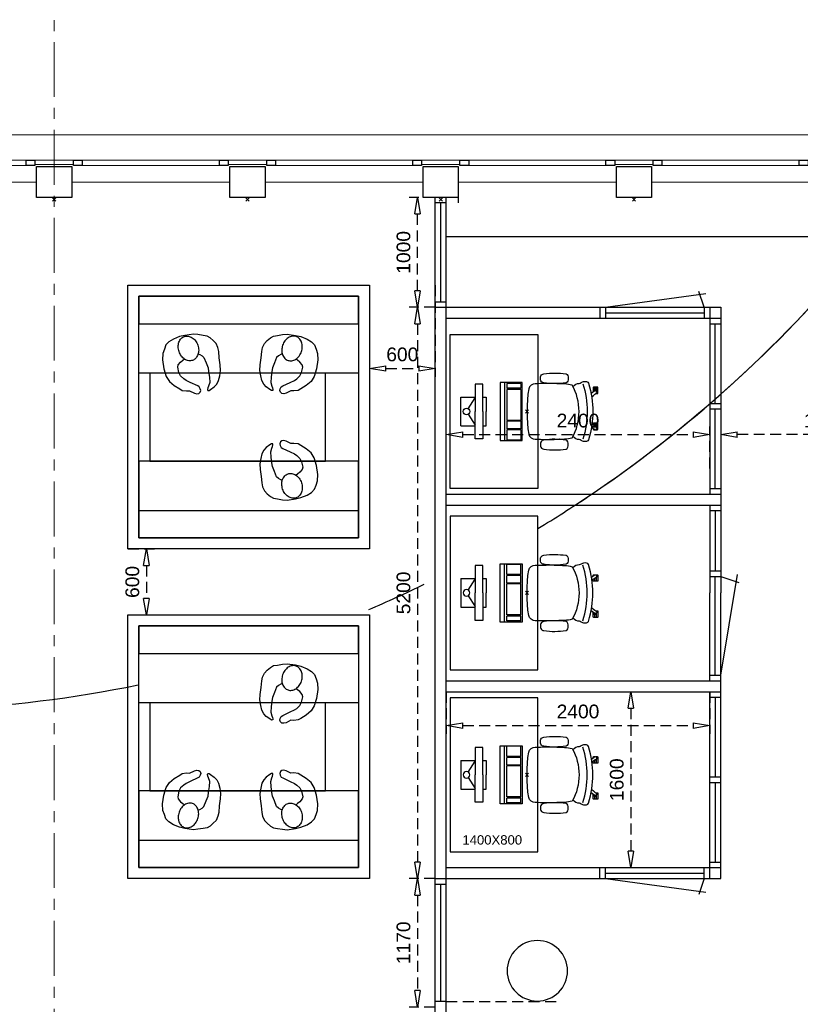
# Model space of a CAD drawing. Header units: millimetres. Extents: x -46954 to 169732, y -26853 to 94136.
# Tile 165 of 174: x 89938 to 97047, y 21089 to 30052. Entities that reach past the tile are written whole.
import ezdxf

# ---------------------------------------------------------------- set-up
doc = ezdxf.new("R2010")
doc.units = ezdxf.units.MM
doc.header["$LTSCALE"] = 400
doc.header["$PDMODE"] = 3
doc.header["$PDSIZE"] = 15
doc.linetypes.add('CENTER', pattern=[2, 1.25, -0.25, 0.25, -0.25])
doc.linetypes.add('HIDDEN', pattern=[0.375, 0.25, -0.125])
for name, color, linetype in [('-gd', 2, 'Continuous'), ('-ve', 2, 'HIDDEN'), ('inlay', 6, 'Continuous'), ('inr', 4, 'Continuous'), ('plat', 5, 'Continuous'), ('sona-s008_ip0', 7, 'Continuous'), ('stramien', 1, 'CENTER'), ('symbol', 1, 'Continuous'), ('timmerwerk-ge', 150, 'Continuous'), ('timmerwerk-ve', 8, 'HIDDEN')]:
    doc.layers.add(name, color=color, linetype=linetype)
for name, color, linetype, lineweight in [('Buitenkozijnen', 140, 'Continuous', 15), ('mat-beton (ihwg)', 5, 'Continuous', 25), ('None', 7, 'Continuous', 9)]:
    doc.layers.add(name, color=color, linetype=linetype, lineweight=lineweight)
doc.styles.add('Arial', font='arial.ttf', dxfattribs={"height": 176.388889})
doc.styles.get("Standard").update_dxf_attribs({"font": 'arial.ttf'})
doc.dimstyles.new('CAL-N1-050-25', dxfattribs={"dimscale": 50, "dimtxt": 2.5, "dimasz": 3, "dimexe": 1.5, "dimexo": 0, "dimgap": 0.3, "dimtad": 0, "dimdec": 4, "dimrnd": 1, "dimdsep": 46, "dimtxsty": 'Standard', "dimblk": 'CLOSED', "dimcen": 0, "dimdle": 1.25, "dimclrt": 249, "dimadec": 0, "dimazin": 0, "dimtfac": 0.9, "dimtdec": 4, "dimtix": 1, "dimtmove": 0, "dimatfit": 3, "dimldrblk": 'CLOSED', "dimfxl": 1, "dimtvp": 1, "dimtolj": 1, "dimtzin": 0, "dimarcsym": 0})

# ---------------------------------------------------------------- blocks, each defined once
blk = doc.blocks.new('Kolom 280x320')
at = {"layer": 'mat-beton (ihwg)', "lineweight": 25}
blk.add_lwpolyline([(-300, 160), (-20, 160), (-20, -160), (-300, -160)], close=True, dxfattribs=at)
at = {"layer": 'None', "color": 92, "linetype": 'Continuous', "lineweight": 5}
blk.add_point((0, 0), dxfattribs=at)
blk = doc.blocks.new('Kolom O 550')
at = {"layer": 'mat-beton (ihwg)', "lineweight": 25}
blk.add_circle((0, 0), 275, dxfattribs=at)
blk = doc.blocks.new('Gevelpui best 1410 (2D)')
at = {"layer": 'Buitenkozijnen', "lineweight": 15}
for p, q in [((-260, 0), (-260, -1410)), ((-260, 0), (-210, 0)), ((-210, 0), (-210, -1410)), ((-260, -1410), (-210, -1410))]:
    blk.add_line(p, q, dxfattribs=at)
at = {"layer": 'Buitenkozijnen', "color": 92, "lineweight": 25}
for points in [[(-260, 0), (-210, 0), (-210, -80), (-260, -80)], [(-260, -1330), (-210, -1330), (-210, -1410), (-260, -1410)]]:
    blk.add_lwpolyline(points, close=True, dxfattribs=at)
at = {"layer": 'None', "color": 43, "linetype": 'Continuous', "lineweight": 9}
blk.add_line((-410, 15), (-410, -1425), dxfattribs=at)
blk = doc.blocks.new('symb-ps03_b2')
blk.add_lwpolyline([(82.2, -333.7), (93.5, -323.3), (109.6, -304.5), (119.8, -284.7), (121.3, -230.8), (122.5, -183.8), (115.8, -150.4), (104.2, -98.4), (90.8, -52.2), (69, -24.8), (57.7, -13.2), (50.2, -0.9), (49.4, 8.5), (59.4, 13), (75.8, 8.9), (114.7, -1.3), (145.3, -16.6), (172.1, -41.1), (196.4, -77.8), (221.1, -122.2), (235.7, -169.2), (249.9, -232.3), (265.9, -290), (270.3, -324.8), (267.4, -365.4), (252.2, -399.3), (234.6, -432.8), (213.5, -457.5), (181.2, -475.4), (141, -499), (102.8, -516.9), (26.9, -533.5), (-23.3, -539.3), (-83.1, -537.5), (-129.9, -527.7), (-165.1, -510.7), (-191.8, -478.7), (-217.7, -447.5), (-240.8, -394), (-258.1, -313.4), (-261.7, -241.7), (-250.8, -189), (-222, -138.3), (-185.2, -93.4), (-169.5, -72.2), (-133.8, -53.9), (-107.1, -45.7), (-74.5, -10), (-56.5, 2.3), (-37.5, 6.7), (-23, 0.8), (-11.7, -12.6), (-10.5, -27.9), (-13.2, -49.2), (-22.6, -61.1), (-75.1, -114.5), (-104.5, -144.9), (-120.7, -165.7), (-138.4, -200.3), (-141.8, -234.1), (-134.6, -284.5), (-123.4, -302.1), (-94.4, -318.8), (-69, -327.2), (-51.7, -333)])
blk.add_lwpolyline([(-74.5, -413.3, 0.078796), (-66.1, -458.3, 0.088041), (-45.7, -493.9, 0.105312), (-14.5, -518.5, 0.121926), (19.1, -525.8, 0.121926), (52.3, -516.6, 0.105312), (82.1, -490.3, 0.088041), (100.3, -453.5, 0.078796), (106.2, -408.2, 0.078796), (97.7, -363.2, 0.088041), (77.4, -327.6, 0.105312), (46.2, -303, 0.121926), (12.5, -295.7, 0.121926), (-20.6, -304.9, 0.105312), (-50.4, -331.2, 0.088041), (-68.6, -368, 0.078796)], format="xyb", close=True)
blk = doc.blocks.new('SONA-S008_B2')
at = {"layer": '-gd'}
blk.add_open_spline([(-253, -509.5), (-87.8, -560.2), (87.8, -560.2), (253, -509.5)], degree=3, dxfattribs=at)
for points in [[(-206.6, -15.8), (-79.4, 5.3), (79.6, 5.3), (206.6, -15.8)], [(-253, -272.1), (-257.1, -206.8), (-252.1, -139.2), (-253, -73.9)], [(-253, -73.9), (-253.4, -51.6), (-233.1, -20.2), (-206.6, -15.8)], [(206.6, -15.8), (233.1, -20.2), (253.4, -51.6), (253, -73.9)], [(253, -73.9), (252.1, -139.2), (257.1, -206.8), (253, -272.1)], [(-342.5, -153.6), (-353.5, -221.1), (-351.5, -287.6), (-342.5, -355.4)], [(-325.3, -126.1), (-337, -131.7), (-340.4, -140.8), (-342.5, -153.6)], [(-277.9, -126.1), (-287.8, -121.3), (-315.3, -121.3), (-325.3, -126.1)], [(-260.7, -153.6), (-262.7, -140.8), (-266.2, -131.7), (-277.9, -126.1)], [(-260.7, -355.4), (-251.6, -287.6), (-249.7, -221.1), (-260.7, -153.6)], [(260.6, -355.4), (251.6, -287.6), (249.7, -221.1), (260.6, -153.6)], [(260.6, -153.6), (262.7, -140.8), (266.2, -131.7), (277.9, -126.1)], [(277.9, -126.1), (287.8, -121.3), (315.3, -121.3), (325.3, -126.1)], [(325.3, -126.1), (337, -131.7), (340.4, -140.8), (342.5, -153.6)], [(342.5, -153.6), (353.4, -221.1), (351.5, -287.6), (342.5, -355.4)], [(-342.5, -355.4), (-341.5, -363), (-333.6, -369.9), (-326.1, -371.8)], [(-277, -371.8), (-269.5, -369.9), (-261.7, -363), (-260.7, -355.4)], [(-250.7, -332.5), (-253.1, -331.7), (-255.4, -330.9), (-257.6, -330.2)], [(-255.2, -303.9), (-254.1, -304.3), (-252.9, -304.7), (-251.7, -305.1)], [(-238.9, -411.5), (-253, -365.7), (-250.2, -318.7), (-253, -272.1)], [(253, -272.1), (250.2, -318.7), (253, -365.7), (238.9, -411.5)], [(256.9, -323.2), (255, -323.8), (253.1, -324.4), (251, -325.1)], [(251.9, -297.7), (252.9, -297.4), (253.8, -297.1), (254.7, -296.8)], [(277, -371.8), (269.5, -369.9), (261.7, -363), (260.6, -355.4)], [(342.5, -355.4), (341.5, -363), (333.6, -369.9), (326.1, -371.8)], [(-326.1, -371.8), (-310.3, -375.7), (-292.8, -375.7), (-277, -371.8)], [(-227.3, -418.1), (-247.1, -436.6), (-255.7, -455.2), (-255.5, -473.7)], [(238.9, -411.5), (95.4, -494.5), (-95.5, -494.5), (-238.9, -411.5)], [(255.5, -473.7), (255.7, -455.2), (247.1, -436.6), (227.3, -418.1)], [(326.1, -371.8), (310.3, -375.7), (292.8, -375.7), (277, -371.8)], [(-272.1, -515.2), (-274.4, -533.8), (-273.7, -555.7), (-258.6, -560.1)], [(-255.5, -473.7), (-255.4, -489), (-270.3, -500.1), (-272.1, -515.2)], [(272.1, -515.2), (270.3, -500.1), (255.4, -489), (255.5, -473.7)], [(258.6, -560.1), (273.7, -555.6), (274.4, -533.8), (272.1, -515.2)], [(-258.6, -560.1), (-77.4, -613.6), (78.8, -613.6), (258.6, -560.1)], [(-222.4, -606.9), (-222.4, -604.9), (-220.7, -603.3), (-218.7, -603.3)], [(-222.4, -615.1), (-222.4, -615.1), (-222.4, -606.9), (-222.4, -606.9)], [(-218.8, -615.1), (-218.8, -615.1), (-222.4, -615.1), (-222.4, -615.1)], [(-222.4, -629.9), (-222.4, -629.9), (-222.4, -618.1), (-222.4, -618.1)], [(-222.4, -618.1), (-222.4, -618.1), (-198.5, -618.1), (-198.5, -618.1)], [(-198.5, -615.1), (-198.5, -615.1), (-218.8, -615.1), (-218.8, -615.1)], [(-218.7, -603.3), (-218.7, -603.3), (-192, -603.3), (-176.8, -603.3)], [(-198.5, -618.1), (-198.5, -618.1), (-198.5, -615.1), (-198.5, -615.1)], [(-198.5, -615.1), (-198.5, -615.1), (-186.7, -615.2), (-186.7, -615.2)], [(-198.5, -618.1), (-198.5, -618.1), (-189.1, -618.2), (-187.1, -618.2)], [(-182.7, -633.4), (-188.4, -629.2), (-189.7, -621.1), (-185.5, -615.4)], [(-185.4, -615.2), (-186.2, -615.2), (-186.7, -615.2), (-186.7, -615.2)], [(-186.7, -615.2), (-186.7, -615.2), (-186.7, -616.4), (-186.7, -617.3)], [(-185.5, -615.4), (-185.5, -615.4), (-176.5, -602.9), (-162.6, -583.8)], [(-134.5, -588.9), (-152.4, -613.6), (-164.7, -630.5), (-164.7, -630.5)], [(106.4, -606.6), (106.4, -604.6), (108, -603), (110, -603)], [(106.4, -614.8), (106.4, -614.8), (106.4, -606.6), (106.4, -606.6)], [(110.1, -614.8), (110.1, -614.8), (106.4, -614.8), (106.4, -614.8)], [(106.4, -629.7), (106.4, -629.7), (106.4, -617.8), (106.4, -617.8)], [(106.4, -617.8), (106.4, -617.8), (130.3, -617.8), (130.3, -617.8)], [(110, -603), (110, -603), (115.6, -603), (123.1, -603)], [(130.3, -614.8), (130.3, -614.8), (110.1, -614.8), (110.1, -614.8)], [(143.1, -630.4), (143.1, -630.4), (131.8, -614.9), (115.2, -592)], [(130.3, -617.8), (130.3, -617.8), (130.3, -614.8), (130.3, -614.8)], [(130.3, -614.8), (130.3, -614.8), (130.9, -614.8), (131.7, -614.8)], [(130.3, -617.8), (130.3, -617.8), (131.9, -617.8), (133.9, -617.8)], [(143.7, -587.5), (156, -604.4), (163.9, -615.2), (163.9, -615.2)], [(154.9, -602.9), (159.4, -602.9), (162.3, -602.9), (162.3, -602.9)], [(163.9, -615.2), (168.1, -621), (166.8, -629.1), (161.1, -633.2)], [(162.3, -602.9), (164.4, -602.9), (166, -604.6), (166, -606.6)], [(166, -614.8), (166, -614.8), (164.6, -614.8), (163.5, -614.8)], [(165.3, -617.8), (165.8, -617.8), (166, -617.8), (166, -617.8)], [(166, -606.6), (166, -606.6), (166, -614.8), (166, -614.8)], [(166, -617.8), (166, -617.8), (166, -618.6), (166, -619.9)], [(166, -625.7), (166, -627.8), (166, -629.6), (166, -629.6)], [(-222.5, -641.1), (-222.5, -641.1), (-222.4, -632.9), (-222.4, -632.9)], [(-218.8, -644.8), (-220.8, -644.8), (-222.5, -643.1), (-222.5, -641.1)], [(-198.6, -630), (-198.6, -630), (-222.4, -629.9), (-222.4, -629.9)], [(-222.4, -632.9), (-222.4, -632.9), (-218.8, -632.9), (-218.8, -632.9)], [(-218.8, -632.9), (-218.8, -632.9), (-198.6, -633), (-198.6, -633)], [(-166.5, -644.9), (-166.5, -644.9), (-218.8, -644.8), (-218.8, -644.8)], [(-198.6, -633), (-198.6, -633), (-198.6, -630), (-198.6, -630)], [(-198.6, -630), (-198.6, -630), (-186.7, -630), (-186.7, -630)], [(-198.6, -633), (-198.6, -633), (-186.7, -633), (-186.7, -633)], [(-185.9, -630), (-186.4, -630), (-186.7, -630), (-186.7, -630)], [(-186.7, -630), (-186.7, -630), (-186.7, -633), (-186.7, -633)], [(-186.7, -633), (-186.7, -633), (-185.3, -633), (-183.1, -633)], [(-164.7, -630.5), (-168.8, -636.2), (-176.9, -637.5), (-182.7, -633.4)], [(-182.7, -633.4), (-182.7, -633.4), (-182.7, -633.4), (-182.7, -633.4)], [(-167.1, -633), (-166.7, -633), (-166.5, -633), (-166.5, -633)], [(-166.5, -633), (-166.5, -633), (-162.9, -633.1), (-162.9, -633.1)], [(-162.9, -641.3), (-162.9, -643.3), (-164.5, -644.9), (-166.5, -644.9)], [(-162.8, -630.1), (-162.8, -630.1), (-163.4, -630.1), (-164.4, -630)], [(-162.9, -633.1), (-162.9, -633.1), (-162.9, -641.3), (-162.9, -641.3)], [(-162.8, -628), (-162.8, -629.2), (-162.8, -630.1), (-162.8, -630.1)], [(130.3, -629.6), (130.3, -629.6), (106.4, -629.7), (106.4, -629.7)], [(106.4, -640.9), (106.4, -640.9), (106.4, -632.7), (106.4, -632.7)], [(106.4, -632.7), (106.4, -632.7), (110.1, -632.7), (110.1, -632.7)], [(110.1, -644.5), (108.1, -644.5), (106.5, -642.9), (106.4, -640.9)], [(110.1, -632.7), (110.1, -632.7), (130.3, -632.6), (130.3, -632.6)], [(162.4, -644.4), (162.4, -644.4), (110.1, -644.5), (110.1, -644.5)], [(130.3, -632.6), (130.3, -632.6), (130.3, -629.6), (130.3, -629.6)], [(130.3, -629.6), (130.3, -629.6), (142.1, -629.6), (142.1, -629.6)], [(130.3, -632.6), (130.3, -632.6), (142.2, -632.6), (142.2, -632.6)], [(142.5, -629.6), (142.3, -629.6), (142.1, -629.6), (142.1, -629.6)], [(142.1, -629.6), (142.1, -629.6), (142.2, -632.6), (142.2, -632.6)], [(142.2, -632.6), (142.2, -632.6), (143.3, -632.6), (145.1, -632.6)], [(161.1, -633.2), (155.3, -637.4), (147.2, -636.1), (143.1, -630.4)], [(161.1, -633.2), (161.1, -633.2), (161.1, -633.2), (161.1, -633.2)], [(161.8, -632.6), (162.2, -632.6), (162.4, -632.6), (162.4, -632.6)], [(162.4, -632.6), (162.4, -632.6), (166, -632.6), (166, -632.6)], [(166, -640.8), (166, -642.8), (164.4, -644.4), (162.4, -644.4)], [(166, -629.6), (166, -629.6), (165.4, -629.6), (164.4, -629.6)], [(166, -632.6), (166, -632.6), (166, -640.8), (166, -640.8)]]:
    blk.add_open_spline(points, degree=3)
at = {"layer": 'sona-s008_ip0'}
blk.add_point((0, 0), dxfattribs=at)
blk = doc.blocks.new('SYMB-CMP4_B2')
for p, q in [((-130, 558.1), (130, 558.1)), ((-130, 558.1), (-130, 428.1)), ((130, 558.1), (130, 428.1)), ((-25.3, 491.9), (-125, 428.1)), ((25.3, 491.9), (125, 428.1)), ((-250, 358.1), (-250, 428.1)), ((-250, 428.1), (0, 428.1)), ((250, 428.1), (0, 428.1)), ((250, 358.1), (250, 428.1)), ((0, 358.1), (-250, 358.1)), ((-130, 358.1), (-130, 328.1)), ((-130, 328.1), (0, 328.1)), ((0, 358.1), (250, 358.1)), ((130, 328.1), (0, 328.1)), ((130, 358.1), (130, 328.1)), ((265, 200), (-265, 200)), ((-265, 200), (-265, 0)), ((265, 0), (265, 200)), ((265, 162.9), (-265, 162.9)), ((-166.8, 141.5), (-259.7, 141.5)), ((-259.7, 12.9), (-259.7, 141.5)), ((-166.8, 12.9), (-166.8, 141.5)), ((-88, 141.5), (-159.1, 141.5)), ((-159.1, 12.9), (-159.1, 141.5)), ((-88, 12.9), (-88, 141.5)), ((200.4, 141.5), (-81.5, 141.5)), ((-81.5, 12.9), (-81.5, 141.5)), ((200.4, 12.9), (200.4, 141.5)), ((254.7, 141.5), (212.3, 141.5)), ((212.3, 12.9), (212.3, 141.5)), ((254.7, 12.9), (254.7, 141.5)), ((-265, 0), (265, 0)), ((-166.8, 12.9), (-259.7, 12.9)), ((-88, 12.9), (-159.1, 12.9)), ((200.4, 12.9), (-81.5, 12.9)), ((254.7, 12.9), (212.3, 12.9))]:
    blk.add_line(p, q)
blk.add_circle((0, 508.1), 30)
blk = doc.blocks.new('_CLOSED')
at = {"color": 0, "linetype": 'ByBlock'}
for p, q in [((-1, 0.167), (0, 0)), ((-1, 0.167), (-1, -0.167)), ((0, 0), (-1, -0.167))]:
    blk.add_line(p, q, dxfattribs=at)
blk = doc.blocks.new('*D1543')
at = {"layer": '-ve', "color": 0, "lineweight": -2, "transparency": 16777216}
for p, q in [((93822.3, 23933.7), (93822.3, 23551.2)), ((96222.3, 23933.7), (96222.3, 23551.2)), ((93972.3, 23626.2), (96072.3, 23626.2))]:
    blk.add_line(p, q, dxfattribs=at)
at = {"layer": 'Defpoints', "color": 0, "transparency": 16777216}
for p in [(93822.3, 23933.7), (96222.3, 23933.7), (96222.3, 23626.2)]:
    blk.add_point(p, dxfattribs=at)
at = {"layer": '-ve', "color": 0, "lineweight": -2, "transparency": 16777216, "xscale": 150, "yscale": 150, "zscale": 150, "rotation": 180}
blk.add_blockref('_CLOSED', (93822.3, 23626.2), dxfattribs=at)
at = {"layer": '-ve', "color": 0, "lineweight": -2, "transparency": 16777216, "xscale": 150, "yscale": 150, "zscale": 150}
blk.add_blockref('_CLOSED', (96222.3, 23626.2), dxfattribs=at)
at = {"layer": '-ve', "color": 249, "transparency": 16777216, "insert": (95022.3, 23753.9), "char_height": 125, "attachment_point": 5}
blk.add_mtext('\\A1;2400', dxfattribs=at)
blk = doc.blocks.new('*D1544')
at = {"layer": '-ve', "color": 0, "lineweight": -2, "transparency": 16777216}
for p, q in [((95406.5, 23933.7), (95578.3, 23933.7)), ((95503.3, 23783.7), (95503.3, 22483.7)), ((95406.5, 22333.7), (95578.3, 22333.7))]:
    blk.add_line(p, q, dxfattribs=at)
at = {"layer": 'Defpoints', "color": 0, "transparency": 16777216}
for p in [(95406.5, 23933.7), (95406.5, 22333.7), (95503.3, 22333.7)]:
    blk.add_point(p, dxfattribs=at)
at = {"layer": '-ve', "color": 0, "lineweight": -2, "transparency": 16777216, "xscale": 150, "yscale": 150, "zscale": 150}
for p, rotation in [((95503.3, 23933.7), 90), ((95503.3, 22333.7), 270)]:
    blk.add_blockref('_CLOSED', p, dxfattribs=dict(at, rotation=rotation))
at = {"layer": '-ve', "color": 249, "transparency": 16777216, "insert": (95375.7, 23133.7), "char_height": 125, "attachment_point": 5, "rotation": 90}
blk.add_mtext('\\A1;1600', dxfattribs=at)
blk = doc.blocks.new('*D1545')
at = {"layer": '-ve', "color": 0, "lineweight": -2, "transparency": 16777216}
for p, q in [((93822.3, 25966.8), (93822.3, 26349.4)), ((93972.3, 26274.4), (96072.3, 26274.4)), ((96222.3, 25966.8), (96222.3, 26349.4))]:
    blk.add_line(p, q, dxfattribs=at)
at = {"layer": 'Defpoints', "color": 0, "transparency": 16777216}
for p in [(96222.3, 26274.4), (93822.3, 25966.8), (96222.3, 25966.8)]:
    blk.add_point(p, dxfattribs=at)
at = {"layer": '-ve', "color": 0, "lineweight": -2, "transparency": 16777216, "xscale": 150, "yscale": 150, "zscale": 150, "rotation": 180}
blk.add_blockref('_CLOSED', (93822.3, 26274.4), dxfattribs=at)
at = {"layer": '-ve', "color": 0, "lineweight": -2, "transparency": 16777216, "xscale": 150, "yscale": 150, "zscale": 150}
blk.add_blockref('_CLOSED', (96222.3, 26274.4), dxfattribs=at)
at = {"layer": '-ve', "color": 249, "transparency": 16777216, "insert": (95022.3, 26402), "char_height": 125, "attachment_point": 5}
blk.add_mtext('\\A1;2400', dxfattribs=at)
blk = doc.blocks.new('*D1546')
at = {"layer": '-ve', "color": 0, "lineweight": -2, "transparency": 16777216}
for p, q in [((93722.3, 27433.7), (93486.3, 27433.7)), ((93561.3, 27283.7), (93561.3, 22383.7)), ((93722.3, 22233.7), (93486.3, 22233.7))]:
    blk.add_line(p, q, dxfattribs=at)
at = {"layer": 'Defpoints', "color": 0, "transparency": 16777216}
for p in [(93722.3, 27433.7), (93561.3, 22233.7), (93722.3, 22233.7)]:
    blk.add_point(p, dxfattribs=at)
at = {"layer": '-ve', "color": 0, "lineweight": -2, "transparency": 16777216, "xscale": 150, "yscale": 150, "zscale": 150}
for p, rotation in [((93561.3, 27433.7), 90), ((93561.3, 22233.7), 270)]:
    blk.add_blockref('_CLOSED', p, dxfattribs=dict(at, rotation=rotation))
at = {"layer": '-ve', "color": 249, "transparency": 16777216, "insert": (93433.7, 24833.7), "char_height": 125, "attachment_point": 5, "rotation": 90}
blk.add_mtext('\\A1;5200', dxfattribs=at)
blk = doc.blocks.new('*D1547')
at = {"layer": '-ve', "color": 0, "lineweight": -2, "transparency": 16777216}
for p, q in [((93722.3, 28434.2), (93486.3, 28434.2)), ((93561.3, 27583.7), (93561.3, 28284.2)), ((93722.3, 27433.7), (93486.3, 27433.7))]:
    blk.add_line(p, q, dxfattribs=at)
at = {"layer": 'Defpoints', "color": 0, "transparency": 16777216}
for p in [(93561.3, 28434.2), (93722.3, 28434.2), (93722.3, 27433.7)]:
    blk.add_point(p, dxfattribs=at)
at = {"layer": '-ve', "color": 0, "lineweight": -2, "transparency": 16777216, "xscale": 150, "yscale": 150, "zscale": 150}
for p, rotation in [((93561.3, 28434.2), 90), ((93561.3, 27433.7), 270)]:
    blk.add_blockref('_CLOSED', p, dxfattribs=dict(at, rotation=rotation))
at = {"layer": '-ve', "color": 249, "transparency": 16777216, "insert": (93433.7, 27934), "char_height": 125, "attachment_point": 5, "rotation": 90}
blk.add_mtext('\\A1;1000', dxfattribs=at)
blk = doc.blocks.new('*D1548')
at = {"layer": '-ve', "color": 0, "lineweight": -2, "transparency": 16777216}
for p, q in [((90922.3, 25233.7), (91167, 25233.7)), ((91092, 25083.7), (91092, 24783.7)), ((90922.3, 24633.7), (91167, 24633.7))]:
    blk.add_line(p, q, dxfattribs=at)
at = {"layer": 'Defpoints', "color": 0, "transparency": 16777216}
for p in [(90922.3, 25233.7), (90922.3, 24633.7), (91092, 24633.7)]:
    blk.add_point(p, dxfattribs=at)
at = {"layer": '-ve', "color": 0, "lineweight": -2, "transparency": 16777216, "xscale": 150, "yscale": 150, "zscale": 150}
for p, rotation in [((91092, 25233.7), 90), ((91092, 24633.7), 270)]:
    blk.add_blockref('_CLOSED', p, dxfattribs=dict(at, rotation=rotation))
at = {"layer": '-ve', "color": 249, "transparency": 16777216, "insert": (90964.3, 24933.7), "char_height": 125, "attachment_point": 5, "rotation": 90}
blk.add_mtext('\\A1;600', dxfattribs=at)
blk = doc.blocks.new('*D1549')
at = {"layer": '-ve', "color": 0, "lineweight": -2, "transparency": 16777216}
for p, q in [((93122.3, 27633.7), (93122.3, 26801.5)), ((93722.3, 27633.7), (93722.3, 26801.5)), ((93272.3, 26876.5), (93572.3, 26876.5))]:
    blk.add_line(p, q, dxfattribs=at)
at = {"layer": 'Defpoints', "color": 0, "transparency": 16777216}
for p in [(93122.3, 27633.7), (93722.3, 27633.7), (93722.3, 26876.5)]:
    blk.add_point(p, dxfattribs=at)
at = {"layer": '-ve', "color": 0, "lineweight": -2, "transparency": 16777216, "xscale": 150, "yscale": 150, "zscale": 150, "rotation": 180}
blk.add_blockref('_CLOSED', (93122.3, 26876.5), dxfattribs=at)
at = {"layer": '-ve', "color": 0, "lineweight": -2, "transparency": 16777216, "xscale": 150, "yscale": 150, "zscale": 150}
blk.add_blockref('_CLOSED', (93722.3, 26876.5), dxfattribs=at)
at = {"layer": '-ve', "color": 249, "transparency": 16777216, "insert": (93422.3, 27004.2), "char_height": 125, "attachment_point": 5}
blk.add_mtext('\\A1;600', dxfattribs=at)
blk = doc.blocks.new('*D1550')
at = {"layer": '-ve', "color": 0, "lineweight": -2, "transparency": 16777216}
for p, q in [((93722.3, 27433.7), (93486.3, 27433.7)), ((93561.3, 27283.7), (93561.3, 22383.7)), ((93722.3, 22233.7), (93486.3, 22233.7))]:
    blk.add_line(p, q, dxfattribs=at)
at = {"layer": 'Defpoints', "color": 0, "transparency": 16777216}
for p in [(93722.3, 27433.7), (93561.3, 22233.7), (93722.3, 22233.7)]:
    blk.add_point(p, dxfattribs=at)
at = {"layer": '-ve', "color": 0, "lineweight": -2, "transparency": 16777216, "xscale": 150, "yscale": 150, "zscale": 150}
for p, rotation in [((93561.3, 27433.7), 90), ((93561.3, 22233.7), 270)]:
    blk.add_blockref('_CLOSED', p, dxfattribs=dict(at, rotation=rotation))
at = {"layer": '-ve', "color": 249, "transparency": 16777216, "insert": (93433.7, 24833.7), "char_height": 125, "attachment_point": 5, "rotation": 90}
blk.add_mtext('\\A1;5200', dxfattribs=at)
blk = doc.blocks.new('*D1551')
at = {"layer": '-ve', "color": 0, "lineweight": -2, "transparency": 16777216}
for p, q in [((93722.3, 28434.2), (93486.3, 28434.2)), ((93561.3, 27583.7), (93561.3, 28284.2)), ((93722.3, 27433.7), (93486.3, 27433.7))]:
    blk.add_line(p, q, dxfattribs=at)
at = {"layer": 'Defpoints', "color": 0, "transparency": 16777216}
for p in [(93561.3, 28434.2), (93722.3, 28434.2), (93722.3, 27433.7)]:
    blk.add_point(p, dxfattribs=at)
at = {"layer": '-ve', "color": 0, "lineweight": -2, "transparency": 16777216, "xscale": 150, "yscale": 150, "zscale": 150}
for p, rotation in [((93561.3, 28434.2), 90), ((93561.3, 27433.7), 270)]:
    blk.add_blockref('_CLOSED', p, dxfattribs=dict(at, rotation=rotation))
at = {"layer": '-ve', "color": 249, "transparency": 16777216, "insert": (93433.7, 27933.9), "char_height": 125, "attachment_point": 5, "rotation": 90}
blk.add_mtext('\\A1;1000', dxfattribs=at)
blk = doc.blocks.new('*D1552')
at = {"layer": '-ve', "color": 0, "lineweight": -2, "transparency": 16777216}
for p, q in [((93722.3, 22233.7), (93486.3, 22233.7)), ((93561.3, 22083.7), (93561.3, 21214.1)), ((93722.3, 21064.1), (93486.3, 21064.1))]:
    blk.add_line(p, q, dxfattribs=at)
at = {"layer": 'Defpoints', "color": 0, "transparency": 16777216}
for p in [(93722.3, 22233.7), (93561.3, 21064.1), (93722.3, 21064.1)]:
    blk.add_point(p, dxfattribs=at)
at = {"layer": '-ve', "color": 0, "lineweight": -2, "transparency": 16777216, "xscale": 150, "yscale": 150, "zscale": 150}
for p, rotation in [((93561.3, 22233.7), 90), ((93561.3, 21064.1), 270)]:
    blk.add_blockref('_CLOSED', p, dxfattribs=dict(at, rotation=rotation))
at = {"layer": '-ve', "color": 249, "transparency": 16777216, "insert": (93433.7, 21648.9), "char_height": 125, "attachment_point": 5, "rotation": 90}
blk.add_mtext('\\A1;1170', dxfattribs=at)
blk = doc.blocks.new('*D1555')
at = {"layer": '-ve', "color": 0, "lineweight": -2, "transparency": 16777216}
for p, q in [((90922.3, 25233.7), (91167, 25233.7)), ((91092, 25083.7), (91092, 24783.7)), ((90922.3, 24633.7), (91167, 24633.7))]:
    blk.add_line(p, q, dxfattribs=at)
at = {"layer": 'Defpoints', "color": 0, "transparency": 16777216}
for p in [(90922.3, 25233.7), (90922.3, 24633.7), (91092, 24633.7)]:
    blk.add_point(p, dxfattribs=at)
at = {"layer": '-ve', "color": 0, "lineweight": -2, "transparency": 16777216, "xscale": 150, "yscale": 150, "zscale": 150}
for p, rotation in [((91092, 25233.7), 90), ((91092, 24633.7), 270)]:
    blk.add_blockref('_CLOSED', p, dxfattribs=dict(at, rotation=rotation))
at = {"layer": '-ve', "color": 249, "transparency": 16777216, "insert": (90964.3, 24933.7), "char_height": 125, "attachment_point": 5, "rotation": 90}
blk.add_mtext('\\A1;600', dxfattribs=at)
blk = doc.blocks.new('*D1556')
at = {"layer": '-ve', "color": 0, "lineweight": -2, "transparency": 16777216}
for p, q in [((93122.3, 27633.7), (93122.3, 26801.5)), ((93722.3, 27633.7), (93722.3, 26801.5)), ((93272.3, 26876.5), (93572.3, 26876.5))]:
    blk.add_line(p, q, dxfattribs=at)
at = {"layer": 'Defpoints', "color": 0, "transparency": 16777216}
for p in [(93122.3, 27633.7), (93722.3, 27633.7), (93722.3, 26876.5)]:
    blk.add_point(p, dxfattribs=at)
at = {"layer": '-ve', "color": 0, "lineweight": -2, "transparency": 16777216, "xscale": 150, "yscale": 150, "zscale": 150, "rotation": 180}
blk.add_blockref('_CLOSED', (93122.3, 26876.5), dxfattribs=at)
at = {"layer": '-ve', "color": 0, "lineweight": -2, "transparency": 16777216, "xscale": 150, "yscale": 150, "zscale": 150}
blk.add_blockref('_CLOSED', (93722.3, 26876.5), dxfattribs=at)
at = {"layer": '-ve', "color": 249, "transparency": 16777216, "insert": (93422.3, 27004.1), "char_height": 125, "attachment_point": 5}
blk.add_mtext('\\A1;600', dxfattribs=at)
blk = doc.blocks.new('*D1558')
at = {"layer": '-ve', "color": 0, "lineweight": -2, "transparency": 16777216}
for p, q in [((96322.3, 26349.9), (96322.3, 26199.4)), ((98222.3, 26349.9), (98222.3, 26199.4)), ((98072.3, 26274.4), (96472.3, 26274.4))]:
    blk.add_line(p, q, dxfattribs=at)
at = {"layer": 'Defpoints', "color": 0, "transparency": 16777216}
for p in [(96322.3, 26349.9), (98222.3, 26349.9), (96322.3, 26274.4)]:
    blk.add_point(p, dxfattribs=at)
at = {"layer": '-ve', "color": 0, "lineweight": -2, "transparency": 16777216, "xscale": 150, "yscale": 150, "zscale": 150}
for p, rotation in [((96322.3, 26274.4), 180.0000000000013), ((98222.3, 26274.4), 1.358912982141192e-12)]:
    blk.add_blockref('_CLOSED', p, dxfattribs=dict(at, rotation=rotation))
at = {"layer": '-ve', "color": 249, "transparency": 16777216, "insert": (97272.3, 26402), "char_height": 125, "attachment_point": 5}
blk.add_mtext('\\A1;1900', dxfattribs=at)

msp = doc.modelspace()

# ---------------------------------------------------------------- linework, layer by layer
at = {"layer": 'Buitenkozijnen', "color": 43, "linetype": 'Continuous', "lineweight": 9, "flags": 128}
msp.add_lwpolyline([(85147.26676, 28984.17916), (85147.26676, 29004.17916), (112462.26676, 29004.17916), (112462.26676, 28774.21979)], dxfattribs=at)
at = {"layer": 'Buitenkozijnen', "lineweight": 15}
for points in [[(90077.26676, 28734.17916), (90077.26676, 28774.21979), (90427.26676, 28774.21979), (90427.26676, 28734.17916)], [(91837.26676, 28734.17916), (91837.26676, 28774.21979), (92187.26676, 28774.21979), (92187.26676, 28734.17916)], [(93597.26676, 28734.17916), (93597.26676, 28774.21979), (93947.26676, 28774.21979), (93947.26676, 28734.17916)], [(95357.26676, 28734.17916), (95357.26676, 28774.21979), (95707.26676, 28774.21979), (95707.26676, 28734.17916)]]:
    msp.add_lwpolyline(points, close=True, dxfattribs=at)
at = {"layer": 'inlay'}
msp.add_line((112092.26676, 28074.21979), (93822.26676, 28074.21979), dxfattribs=at)
for centre, start, end in [((88712.73759, 35258.00137), 303.218115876, 321.320875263), ((88712.73759, 35258.00137), 304.753720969, 321.320875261), ((88712.73759, 35258.00137), 301.14592237, 303.869456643), ((88612.73759, 35258.00137), 293.064986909, 295.836694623), ((88712.73759, 35258.00137), 272.563054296, 281.559436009)]:
    msp.add_arc(centre, 11494.81798, start, end, dxfattribs=at)
at = {"layer": 'inr'}
for points in [[(93858.08112, 25785.39889), (93858.08112, 27185.39889), (94658.08112, 27185.39889), (94658.08112, 25785.39889)], [(93858.08112, 25533.7449), (93858.08112, 24133.7449), (94658.08112, 24133.7449), (94658.08112, 25533.7449)], [(93858.08112, 23877.7449), (93858.08112, 22477.7449), (94658.08112, 22477.7449), (94658.08112, 23877.7449)]]:
    msp.add_lwpolyline(points, close=True, dxfattribs=at)
at = {"layer": 'plat'}
for p, q in [((93722.26676, 15564.13853), (93722.26676, 28434.17916)), ((93822.26676, 15564.13853), (93822.26676, 28434.17916)), ((93822.26676, 28384.17916), (93722.26676, 28384.17916)), ((93822.26676, 28384.17916), (93722.26676, 28384.17916)), ((93822.26676, 28384.13853), (93722.26676, 28384.13853)), ((93772.26676, 27483.7449), (93772.26676, 28384.17916)), ((93772.26676, 27483.70427), (93772.26676, 28384.13853)), ((95272.26676, 27433.7449), (96187.54465, 27558.80348)), ((96172.26676, 27433.7449), (96124.24749, 27577.7225)), ((93722.26676, 27483.7449), (93822.26676, 27483.7449)), ((93722.26676, 27483.70427), (93822.26676, 27483.70427)), ((93722.26676, 27433.7449), (96322.26676, 27433.7449)), ((93722.26676, 27433.70427), (96322.26676, 27433.70427)), ((95222.26676, 27433.7449), (95222.26676, 27333.7449)), ((95272.26676, 27433.7449), (95272.26676, 27333.7449)), ((96172.26676, 27433.7449), (96172.26676, 27333.7449)), ((96222.26676, 27433.7449), (96222.26676, 25733.7449)), ((96222.26676, 27433.7449), (96222.26676, 25733.7449)), ((96322.26676, 27433.7449), (96322.26676, 24833.7449)), ((95272.26676, 27383.7449), (96172.26676, 27383.7449)), ((93822.26676, 27333.7449), (96322.26676, 27333.7449)), ((96222.26676, 27283.7449), (96322.26676, 27283.7449)), ((96272.26676, 26558.7449), (96272.26676, 27283.7449)), ((96222.26676, 26558.7449), (96322.26676, 26558.7449)), ((96222.26676, 26508.7449), (96322.26676, 26508.7449)), ((96272.26676, 25783.7449), (96272.26676, 26508.7449)), ((93822.26676, 25733.7449), (96322.26676, 25733.7449)), ((96222.26676, 25783.7449), (96322.26676, 25783.7449)), ((96222.26676, 25783.7449), (96322.26676, 25783.7449)), ((93822.26676, 25633.7449), (96322.26676, 25633.7449)), ((96222.26676, 25633.7449), (96222.26676, 24833.7449)), ((96222.26676, 25583.7449), (96322.26676, 25583.7449)), ((96272.26676, 25583.7449), (96272.26676, 25033.7449)), ((96222.26676, 25033.7449), (96322.26676, 25033.7449)), ((96222.26676, 24983.7449), (96322.26676, 24983.7449)), ((96272.26676, 24083.7449), (96272.26676, 24983.7449)), ((96322.26676, 24083.7449), (96475.74614, 25000.94942)), ((96322.26676, 24983.7449), (96487.84259, 24928.82229)), ((96222.26676, 24033.7449), (96222.26676, 24833.7449)), ((96322.26676, 22233.7449), (96322.26676, 24833.7449)), ((93822.26676, 24033.7449), (96322.26676, 24033.7449)), ((96222.26676, 24083.7449), (96322.26676, 24083.7449)), ((93822.26676, 23933.7449), (96322.26676, 23933.7449)), ((96222.26676, 22233.7449), (96222.26676, 23933.7449)), ((96222.26676, 23883.7449), (96322.26676, 23883.7449)), ((96272.26676, 23883.7449), (96272.26676, 23158.7449)), ((96222.26676, 23158.7449), (96322.26676, 23158.7449)), ((96222.26676, 23108.7449), (96322.26676, 23108.7449)), ((96272.26676, 23108.7449), (96272.26676, 22383.7449)), ((93822.26676, 22333.7449), (96322.26676, 22333.7449)), ((95222.26676, 22233.7449), (95222.26676, 22333.7449)), ((95272.26676, 22233.7449), (95272.26676, 22333.7449)), ((96172.26676, 22233.7449), (96172.26676, 22333.7449)), ((96222.26676, 22383.7449), (96322.26676, 22383.7449)), ((93722.26676, 22233.7449), (96322.26676, 22233.7449)), ((95272.26676, 22283.7449), (96172.26676, 22283.7449)), ((95272.26676, 22233.7449), (96187.54465, 22108.68632)), ((96172.26676, 22233.7449), (96124.24749, 22089.7673)), ((93722.26676, 22183.7449), (93822.26676, 22183.7449)), ((93772.26676, 21114.13853), (93772.26676, 22183.70427)), ((93822.26676, 21114.13853), (93722.26676, 21114.13853))]:
    msp.add_line(p, q, dxfattribs=at)
at = {"layer": 'plat', "lineweight": 0}
msp.add_circle((94652.26676, 21394.17916), 275, dxfattribs=at)
at = {"layer": 'stramien', "lineweight": 0}
msp.add_line((90252.26676, 14948.00243), (90252.26676, 30051.63798), dxfattribs=at)
at = {"layer": 'timmerwerk-ge'}
for points in [[(90922.26676, 27633.7449), (93122.26676, 27633.7449), (93122.26676, 25233.7449), (90922.26676, 25233.7449)], [(91022.26676, 27283.7449), (93022.26676, 27283.7449), (93022.26676, 27533.7449), (91022.26676, 27533.7449)], [(91022.26676, 27533.7449), (93022.26676, 27533.7449), (93022.26676, 25333.7449), (91022.26676, 25333.7449)], [(91022.26676, 27533.7449), (93022.26676, 27533.7449), (93022.26676, 26833.7449), (91022.26676, 26833.7449)], [(91122.26676, 26033.7449), (92722.26676, 26033.7449), (92722.26676, 26833.7449), (91122.26676, 26833.7449)], [(91022.26676, 25333.7449), (93022.26676, 25333.7449), (93022.26676, 26033.7449), (91022.26676, 26033.7449)], [(91022.26676, 25583.7449), (93022.26676, 25583.7449), (93022.26676, 25333.7449), (91022.26676, 25333.7449)], [(90922.26676, 24633.7449), (93122.26676, 24633.7449), (93122.26676, 22233.7449), (90922.26676, 22233.7449)], [(91022.26676, 24283.7449), (93022.26676, 24283.7449), (93022.26676, 24533.7449), (91022.26676, 24533.7449)], [(91022.26676, 24533.7449), (93022.26676, 24533.7449), (93022.26676, 23833.7449), (91022.26676, 23833.7449)], [(91022.26676, 24533.7449), (93022.26676, 24533.7449), (93022.26676, 22333.7449), (91022.26676, 22333.7449)], [(91122.26676, 23033.7449), (92722.26676, 23033.7449), (92722.26676, 23833.7449), (91122.26676, 23833.7449)], [(91022.26676, 22333.7449), (93022.26676, 22333.7449), (93022.26676, 23033.7449), (91022.26676, 23033.7449)], [(91022.26676, 22583.7449), (93022.26676, 22583.7449), (93022.26676, 22333.7449), (91022.26676, 22333.7449)]]:
    msp.add_lwpolyline(points, close=True, dxfattribs=at)
at = {"layer": 'timmerwerk-ve'}
for p, q in [((93932.26676, 28434.17916), (93932.26676, 28384.17916)), ((93822.26676, 28384.17916), (93722.26676, 28384.17916)), ((93822.26676, 21114.13853), (94853.11403, 21114.13853))]:
    msp.add_line(p, q, dxfattribs=at)

# ---------------------------------------------------------------- block references
at = {"layer": 'Buitenkozijnen', "color": 7, "rotation": 90}
for p in [(88667.26676, 28984.17916), (90427.26676, 28984.17916), (92187.26676, 28984.17916), (93947.26676, 28984.17916), (95707.26676, 28984.17916)]:
    msp.add_blockref('Gevelpui best 1410 (2D)', p, dxfattribs=at)
at = {"layer": 'inr', "extrusion": (0, 0, -1), "zscale": -1, "rotation": 270}
msp.add_blockref('SONA-S008_B2', (-94558.08112, 26485.39889), dxfattribs=at)
at = {"layer": 'inr', "rotation": 90}
for p in [(94558.08112, 24833.7449), (94558.08112, 23177.7449)]:
    msp.add_blockref('SONA-S008_B2', p, dxfattribs=at)
at = {"layer": 'mat-beton (ihwg)', "color": 7, "xscale": -1}
msp.add_blockref('Kolom O 550', (94652.26676, 21394.17916), dxfattribs=at)
at = {"layer": 'None', "color": 7, "rotation": 270}
for p in [(90252.26676, 28414.17916), (92012.26676, 28414.17916), (93772.26676, 28414.17916), (95532.26676, 28414.17916)]:
    msp.add_blockref('Kolom 280x320', p, dxfattribs=at)
at = {"layer": 'plat', "lineweight": 0, "xscale": -1}
msp.add_blockref('Kolom O 550', (94652.26676, 21394.17916), dxfattribs=at)
at = {"layer": 'symbol', "linetype": 'Continuous', "lineweight": 0, "xscale": -1}
for p, rotation in [((91601.91201, 26668.53588), 200.2315557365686), ((92291.18374, 26198.95392), 20.23155573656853), ((92291.18374, 23198.95392), 20.23155573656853)]:
    msp.add_blockref('symb-ps03_b2', p, dxfattribs=dict(at, rotation=rotation))
at = {"layer": 'symbol', "linetype": 'Continuous', "lineweight": 0}
for p, rotation in [((92291.18374, 26668.53588), 159.7684442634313), ((92291.18374, 23668.53588), 159.7684442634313), ((91601.91201, 23198.95392), 339.7684442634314)]:
    msp.add_blockref('symb-ps03_b2', p, dxfattribs=dict(at, rotation=rotation))
at = {"layer": 'symbol', "rotation": 90}
msp.add_blockref('SYMB-CMP4_B2', (94514.56113, 26485.39889), dxfattribs=at)
at = {"layer": 'symbol', "xscale": -1, "rotation": 90}
for p in [(94514.56113, 24833.7449), (94514.56113, 23177.7449)]:
    msp.add_blockref('SYMB-CMP4_B2', p, dxfattribs=at)

# ---------------------------------------------------------------- texts
at = {"layer": 'plat', "insert": (93969.70667, 22628.40465), "char_height": 85.344, "attachment_point": 1, "style": 'Arial'}
msp.add_mtext('1400X800', dxfattribs=at)

# ---------------------------------------------------------------- dimensions: what is measured, and where the dimension line sits
at = {"layer": '-ve'}
for p1, p2, distance, picture, middle in [((93722.26676, 27433.7449), (93722.26676, 28434.21979), 160.93863, '*D1547', (93433.68489, 27933.98235)), ((93722.26676, 27433.70427), (93722.26676, 28434.17916), 160.93863, '*D1551', (93433.68489, 27933.94171)), ((93122.26676, 27633.7449), (93722.26676, 27633.7449), -757.21289, '*D1549', (93422.26676, 27004.17526)), ((93122.26676, 27633.70427), (93722.26676, 27633.70427), -757.21289, '*D1556', (93422.26676, 27004.13463)), ((93722.26676, 27433.7449), (93722.26676, 22233.7449), -160.93863, '*D1546', (93433.68489, 24833.7449)), ((93722.26676, 27433.70427), (93722.26676, 22233.70427), -160.93863, '*D1550', (93433.68489, 24833.70427)), ((93822.26676, 25966.82837), (96222.26676, 25966.82837), 307.52308, '*D1545', (95022.26676, 26401.99469)), ((98222.26676, 26349.87279), (96322.26676, 26349.87279), 75.52135, '*D1558', (97272.26676, 26401.99469)), ((90922.26676, 25233.7449), (90922.26676, 24633.7449), 169.68882, '*D1548', (90964.31234, 24933.7449)), ((90922.26676, 25233.70427), (90922.26676, 24633.70427), 169.68882, '*D1555', (90964.31234, 24933.70427)), ((93822.26676, 23933.7449), (96222.26676, 23933.7449), -307.52308, '*D1543', (95022.26676, 23753.86507)), ((95406.52011, 23933.7449), (95406.52011, 22333.7449), 96.81141, '*D1544', (95375.68827, 23133.7449)), ((93722.26676, 22233.70427), (93722.26676, 21064.13853), -160.93863, '*D1552', (93433.68489, 21648.9214))]:
    dim = msp.add_aligned_dim(p1=p1, p2=p2, distance=distance, dimstyle='CAL-N1-050-25', dxfattribs=at)
    dim.commit()
    dim.dimension.update_dxf_attribs({"geometry": picture, "text_midpoint": middle})

doc.saveas('drawing.dxf')
